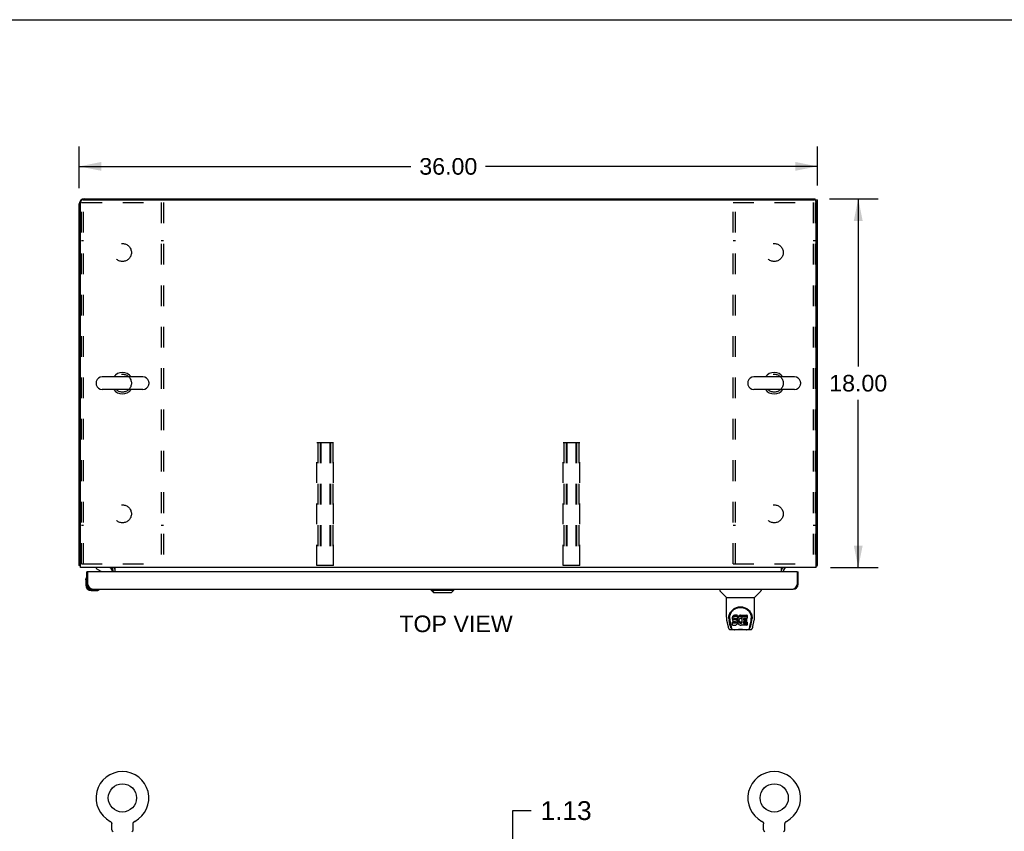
# Model space of a CAD drawing. Header units: inches. Extents: x 0 to 184, y 0 to 119.
# Tile 8 of 11: x 48 to 96, y 79 to 119. Entities that reach past the tile are written whole.
import ezdxf

# ---------------------------------------------------------------- set-up
doc = ezdxf.new("R2010")
doc.units = ezdxf.units.IN
doc.header["$LTSCALE"] = 10.098
doc.header["$MEASUREMENT"] = 0
doc.linetypes.add('HIDDEN', pattern=[0.2, 0.1, -0.1])
doc.layers.get('0').update_dxf_attribs({"linetype": 'CONTINUOUS'})
for name, color, linetype in [('02___PRT_ALL_AXES', 7, 'CONTINUOUS'), ('2PC_BODY', 7, 'CONTINUOUS'), ('DEFAULT_2', 8, 'HIDDEN'), ('DIMENSIONS', 7, 'CONTINUOUS')]:
    doc.layers.add(name, color=color, linetype=linetype)
doc.styles.get("Standard").update_dxf_attribs({"font": 'arial.ttf'})
doc.dimstyles.new('DIMSTYLE_1', dxfattribs={"dimtxt": 0.81, "dimasz": 1.08, "dimexe": 0.09, "dimexo": 0.07, "dimgap": 0.0375, "dimtad": 0, "dimtih": 1, "dimtoh": 1, "dimzin": 4, "dimdsep": 46, "dimtxsty": 'Standard', "dimblk": '_FILLED', "dimblk1": '_FILLED', "dimblk2": '_FILLED', "dimcen": 0.09, "dimazin": 1, "dimtfac": 1, "dimtdec": 3, "dimtofl": 0, "dimtmove": 0, "dimatfit": 3, "dimldrblk": '_FILLED', "dimfxl": 1, "dimtolj": 1, "dimtzin": 4, "dimarcsym": 0})
doc.dimstyles.new('DIMSTYLE_2', dxfattribs={"dimtxt": 0.918, "dimasz": 1.08, "dimexe": 0.09, "dimexo": 0.07, "dimgap": 0.0425, "dimtad": 0, "dimtih": 1, "dimtoh": 1, "dimzin": 4, "dimdsep": 46, "dimtxsty": 'Standard', "dimblk": '_FILLED', "dimblk1": '_FILLED', "dimblk2": '_FILLED', "dimcen": 0.09, "dimazin": 1, "dimtfac": 1, "dimtdec": 3, "dimtofl": 0, "dimtmove": 0, "dimatfit": 3, "dimldrblk": '_FILLED', "dimfxl": 1, "dimtolj": 1, "dimtzin": 4, "dimarcsym": 0})

# ---------------------------------------------------------------- blocks, each defined once
blk = doc.blocks.new('_FILLED')
at = {"color": 0, "linetype": 'ByBlock'}
blk.add_solid([(0, 0), (-1, 0.2), (-1, -0.2)], dxfattribs=at)
blk = doc.blocks.new('*D1')
at = {"layer": '2PC_BODY', "color": 2, "linetype": 'Continuous'}
for p, q in [((50.932, 110.574), (50.932, 112.614)), ((86.932, 110.706), (86.932, 112.614)), ((50.932, 111.642), (67.112, 111.642)), ((86.932, 111.642), (70.753, 111.642))]:
    blk.add_line(p, q, dxfattribs=at)
at = {"layer": '2PC_BODY', "color": 2, "linetype": 'Continuous', "xscale": 1.08, "yscale": 1.08, "zscale": 1.08, "rotation": 180}
blk.add_blockref('_FILLED', (50.932, 111.642), dxfattribs=at)
at = {"layer": '2PC_BODY', "color": 2, "linetype": 'Continuous', "xscale": 1.08, "yscale": 1.08, "zscale": 1.08}
blk.add_blockref('_FILLED', (86.932, 111.642), dxfattribs=at)
at = {"layer": '2PC_BODY', "color": 2, "linetype": 'Continuous', "insert": (68.932, 112.047), "char_height": 0.81, "width": 2.83048, "attachment_point": 2, "line_spacing_factor": 0.9}
blk.add_mtext('36.00', dxfattribs=at)
blk = doc.blocks.new('*D2')
at = {"layer": '2PC_BODY', "color": 2, "linetype": 'Continuous'}
for p, q in [((87.522, 110.064), (89.898, 110.064)), ((88.926, 110.064), (88.926, 101.874)), ((88.926, 92.064), (88.926, 100.254)), ((87.576, 92.064), (89.898, 92.064))]:
    blk.add_line(p, q, dxfattribs=at)
at = {"layer": '2PC_BODY', "color": 2, "linetype": 'Continuous', "xscale": 1.08, "yscale": 1.08, "zscale": 1.08}
for p, rotation in [((88.926, 110.064), 90), ((88.926, 92.064), 270)]:
    blk.add_blockref('_FILLED', p, dxfattribs=dict(at, rotation=rotation))
at = {"layer": '2PC_BODY', "color": 2, "linetype": 'Continuous', "insert": (88.926, 101.469), "char_height": 0.81, "width": 2.83048, "attachment_point": 2, "line_spacing_factor": 0.9}
blk.add_mtext('18.00', dxfattribs=at)
blk = doc.blocks.new('*D14')
at = {"layer": 'DIMENSIONS', "color": 2, "linetype": 'Continuous'}
for p, q in [((72.079, 76.418), (72.079, 80.21)), ((72.079, 80.21), (72.97, 80.21)), ((71.677, 76.418), (73.051, 76.418)), ((72.01, 75.293), (73.051, 75.293)), ((72.079, 75.293), (72.079, 73.133))]:
    blk.add_line(p, q, dxfattribs=at)
at = {"layer": 'DIMENSIONS', "color": 2, "linetype": 'Continuous', "xscale": 1.08, "yscale": 1.08, "zscale": 1.08}
for p, rotation in [((72.079, 76.418), 270), ((72.079, 75.293), 90)]:
    blk.add_blockref('_FILLED', p, dxfattribs=dict(at, rotation=rotation))
at = {"layer": 'DIMENSIONS', "color": 2, "linetype": 'Continuous', "insert": (73.429, 80.669), "char_height": 0.918, "width": 2.49464, "attachment_point": 1, "line_spacing_factor": 0.9}
blk.add_mtext('1.13', dxfattribs=at)

msp = doc.modelspace()

# ---------------------------------------------------------------- linework, layer by layer
at = {"color": 7, "linetype": 'Continuous'}
for p, q in [((0, 118.8), (183.6, 118.8)), ((86.828, 109.989), (86.828, 110.064)), ((86.828, 110.012), (86.932, 110.012)), ((54.024, 101.37), (52.049, 101.37)), ((85.816, 101.37), (83.841, 101.37)), ((51.749, 101.108), (51.749, 101.021)), ((54.324, 101.108), (54.324, 101.021)), ((83.541, 101.108), (83.541, 101.021)), ((86.116, 101.108), (86.116, 101.021)), ((54.024, 100.758), (52.049, 100.758)), ((85.816, 100.758), (83.841, 100.758)), ((50.984, 92.168), (50.932, 92.168)), ((51.369, 91.86), (51.307, 91.86)), ((51.749, 92.064), (51.749, 92.025)), ((51.749, 92.025), (51.987, 91.887)), ((52.536, 91.86), (52.536, 91.907)), ((52.574, 92.063), (52.54, 92.029)), ((85.291, 92.063), (85.325, 92.029)), ((85.328, 92.025), (85.328, 92.025)), ((85.933, 91.86), (85.995, 91.86)), ((86.88, 92.168), (86.932, 92.168)), ((51.247, 91.466), (51.25, 91.504)), ((51.247, 91.466), (51.247, 91.209)), ((51.294, 91.601), (51.294, 91.601)), ((51.307, 91.253), (51.307, 91.209)), ((51.307, 91.253), (51.349, 91.253)), ((85.995, 91.253), (85.953, 91.253)), ((51.51, 91.006), (51.554, 91.006)), ((51.51, 90.946), (51.767, 90.946)), ((51.805, 90.949), (51.767, 90.946)), ((51.896, 90.991), (51.899, 90.992)), ((51.899, 90.992), (51.9, 90.993)), ((68.099, 90.967), (68.099, 91.006)), ((68.099, 90.967), (69.203, 90.967)), ((68.217, 90.849), (68.099, 90.967)), ((68.1, 90.967), (68.1, 91.006)), ((68.218, 90.849), (68.1, 90.967)), ((68.217, 90.849), (69.085, 90.849)), ((69.085, 90.849), (69.203, 90.967)), ((69.203, 90.967), (69.203, 91.006)), ((82.178, 91.006), (82.178, 90.944)), ((82.488, 90.618), (82.19, 90.916)), ((83.877, 90.618), (84.175, 90.916)), ((84.186, 91.006), (84.186, 90.944)), ((82.493, 90.613), (83.871, 90.613)), ((82.493, 89.641), (82.493, 90.613)), ((83.871, 89.641), (83.871, 90.613)), ((82.508, 89.498), (82.574, 89.192)), ((82.619, 89.672), (82.617, 89.609)), ((82.681, 89.22), (82.628, 89.491)), ((82.655, 89.599), (82.655, 89.576)), ((82.665, 89.478), (82.722, 89.185)), ((82.798, 89.644), (82.796, 89.621)), ((82.796, 89.554), (82.796, 89.621)), ((82.798, 89.577), (82.796, 89.554)), ((82.796, 89.554), (82.797, 89.53)), ((82.797, 89.53), (82.801, 89.506)), ((82.803, 89.668), (82.798, 89.644)), ((82.798, 89.577), (82.798, 89.644)), ((82.803, 89.601), (82.798, 89.577)), ((82.799, 89.268), (82.799, 89.41)), ((82.801, 89.506), (82.809, 89.484)), ((82.812, 89.69), (82.803, 89.668)), ((82.803, 89.601), (82.803, 89.668)), ((82.812, 89.623), (82.803, 89.601)), ((82.862, 89.415), (82.803, 89.414)), ((82.803, 89.347), (82.803, 89.414)), ((82.862, 89.348), (82.803, 89.347)), ((82.809, 89.484), (82.822, 89.464)), ((82.826, 89.71), (82.812, 89.69)), ((82.812, 89.623), (82.812, 89.69)), ((82.826, 89.643), (82.812, 89.623)), ((82.822, 89.464), (82.838, 89.447)), ((82.835, 89.718), (82.826, 89.71)), ((82.826, 89.643), (82.826, 89.71)), ((82.835, 89.651), (82.826, 89.643)), ((82.844, 89.724), (82.835, 89.718)), ((82.835, 89.651), (82.835, 89.718)), ((82.844, 89.658), (82.835, 89.651)), ((82.838, 89.447), (82.858, 89.434)), ((82.866, 89.734), (82.844, 89.724)), ((82.844, 89.658), (82.844, 89.724)), ((82.866, 89.667), (82.844, 89.658)), ((82.858, 89.434), (82.869, 89.429)), ((82.923, 89.415), (82.862, 89.415)), ((82.862, 89.348), (82.862, 89.415)), ((82.923, 89.348), (82.862, 89.348)), ((82.889, 89.741), (82.866, 89.734)), ((82.866, 89.667), (82.866, 89.734)), ((82.889, 89.675), (82.866, 89.667)), ((82.867, 89.542), (82.868, 89.557)), ((82.868, 89.535), (82.867, 89.542)), ((82.868, 89.557), (82.87, 89.572)), ((82.868, 89.535), (82.868, 89.557)), ((82.87, 89.527), (82.868, 89.535)), ((82.869, 89.429), (82.881, 89.427)), ((82.87, 89.572), (82.873, 89.579)), ((82.87, 89.527), (82.87, 89.572)), ((82.875, 89.521), (82.87, 89.527)), ((82.873, 89.579), (82.879, 89.584)), ((82.875, 89.521), (82.875, 89.58)), ((82.881, 89.517), (82.875, 89.521)), ((82.879, 89.584), (82.893, 89.588)), ((82.881, 89.584), (82.88, 89.584)), ((82.895, 89.58), (82.881, 89.584)), ((82.881, 89.517), (82.881, 89.584)), ((82.895, 89.513), (82.881, 89.517)), ((82.881, 89.427), (82.929, 89.427)), ((83.029, 89.741), (82.889, 89.741)), ((82.889, 89.675), (82.889, 89.741)), ((83.029, 89.675), (82.889, 89.675)), ((82.893, 89.588), (82.908, 89.589)), ((82.919, 89.581), (82.895, 89.58)), ((82.895, 89.513), (82.895, 89.58)), ((82.919, 89.514), (82.895, 89.513)), ((82.908, 89.589), (83.021, 89.589)), ((82.943, 89.579), (82.919, 89.581)), ((82.919, 89.514), (82.919, 89.581)), ((82.943, 89.513), (82.919, 89.514)), ((82.938, 89.416), (82.923, 89.415)), ((82.923, 89.348), (82.923, 89.415)), ((82.938, 89.349), (82.923, 89.348)), ((82.929, 89.427), (82.936, 89.426)), ((82.936, 89.426), (82.943, 89.424)), ((82.945, 89.42), (82.938, 89.416)), ((82.938, 89.349), (82.938, 89.416)), ((82.945, 89.353), (82.938, 89.349)), ((82.967, 89.574), (82.943, 89.579)), ((82.943, 89.513), (82.943, 89.579)), ((82.967, 89.507), (82.943, 89.513)), ((82.943, 89.424), (82.949, 89.419)), ((82.947, 89.421), (82.945, 89.42)), ((82.945, 89.353), (82.945, 89.42)), ((82.95, 89.358), (82.945, 89.353)), ((82.949, 89.419), (82.954, 89.413)), ((82.95, 89.358), (82.95, 89.418)), ((82.96, 89.37), (82.95, 89.358)), ((82.954, 89.413), (82.961, 89.4)), ((82.96, 89.37), (82.96, 89.402)), ((82.962, 89.377), (82.96, 89.37)), ((82.961, 89.4), (82.963, 89.385)), ((82.962, 89.377), (82.962, 89.389)), ((82.963, 89.385), (82.962, 89.377)), ((82.978, 89.569), (82.967, 89.574)), ((82.967, 89.507), (82.967, 89.574)), ((82.978, 89.503), (82.967, 89.507)), ((82.988, 89.563), (82.978, 89.569)), ((82.978, 89.503), (82.978, 89.569)), ((82.988, 89.496), (82.978, 89.503)), ((83.005, 89.546), (82.988, 89.563)), ((82.988, 89.496), (82.988, 89.563)), ((83.005, 89.479), (82.988, 89.496)), ((83.018, 89.526), (83.005, 89.546)), ((83.005, 89.479), (83.005, 89.546)), ((83.018, 89.459), (83.005, 89.479)), ((83.027, 89.504), (83.018, 89.526)), ((83.018, 89.459), (83.018, 89.526)), ((83.027, 89.437), (83.018, 89.459)), ((83.02, 89.32), (83.028, 89.343)), ((83.021, 89.589), (83.027, 89.59)), ((83.027, 89.59), (83.028, 89.595)), ((83.028, 89.5), (83.027, 89.504)), ((83.027, 89.437), (83.027, 89.504)), ((83.034, 89.414), (83.027, 89.437)), ((83.028, 89.595), (83.03, 89.608)), ((83.033, 89.577), (83.028, 89.533)), ((83.028, 89.466), (83.028, 89.533)), ((83.033, 89.511), (83.028, 89.466)), ((83.028, 89.466), (83.029, 89.444)), ((83.028, 89.343), (83.034, 89.366)), ((83.03, 89.699), (83.029, 89.741)), ((83.029, 89.675), (83.029, 89.741)), ((83.03, 89.632), (83.029, 89.675)), ((83.029, 89.444), (83.032, 89.422)), ((83.03, 89.632), (83.03, 89.699)), ((83.03, 89.608), (83.03, 89.632)), ((83.032, 89.422), (83.037, 89.4)), ((83.037, 89.599), (83.033, 89.577)), ((83.033, 89.511), (83.033, 89.577)), ((83.037, 89.533), (83.033, 89.511)), ((83.036, 89.39), (83.034, 89.414)), ((83.034, 89.366), (83.036, 89.39)), ((83.036, 89.39), (83.036, 89.404)), ((83.043, 89.621), (83.037, 89.599)), ((83.037, 89.533), (83.037, 89.599)), ((83.043, 89.554), (83.037, 89.533)), ((83.037, 89.4), (83.044, 89.379)), ((83.052, 89.641), (83.043, 89.621)), ((83.043, 89.554), (83.043, 89.621)), ((83.052, 89.575), (83.043, 89.554)), ((83.044, 89.379), (83.065, 89.34)), ((83.063, 89.661), (83.052, 89.641)), ((83.052, 89.575), (83.052, 89.641)), ((83.063, 89.594), (83.052, 89.575)), ((83.075, 89.679), (83.063, 89.661)), ((83.063, 89.594), (83.063, 89.661)), ((83.075, 89.612), (83.063, 89.594)), ((83.065, 89.34), (83.078, 89.321)), ((83.09, 89.696), (83.075, 89.679)), ((83.075, 89.612), (83.075, 89.679)), ((83.09, 89.629), (83.075, 89.612)), ((83.106, 89.711), (83.09, 89.696)), ((83.09, 89.629), (83.09, 89.696)), ((83.106, 89.644), (83.09, 89.629)), ((83.102, 89.509), (83.098, 89.482)), ((83.098, 89.482), (83.098, 89.455)), ((83.098, 89.455), (83.099, 89.442)), ((83.099, 89.442), (83.099, 89.482)), ((83.099, 89.442), (83.102, 89.429)), ((83.101, 89.501), (83.102, 89.496)), ((83.105, 89.521), (83.102, 89.509)), ((83.102, 89.496), (83.112, 89.471)), ((83.102, 89.429), (83.102, 89.496)), ((83.102, 89.429), (83.112, 89.404)), ((83.111, 89.533), (83.105, 89.521)), ((83.125, 89.724), (83.106, 89.711)), ((83.106, 89.644), (83.106, 89.711)), ((83.125, 89.657), (83.106, 89.644)), ((83.125, 89.556), (83.111, 89.533)), ((83.112, 89.471), (83.126, 89.448)), ((83.112, 89.404), (83.112, 89.471)), ((83.112, 89.404), (83.126, 89.381)), ((83.145, 89.733), (83.125, 89.724)), ((83.125, 89.657), (83.125, 89.724)), ((83.145, 89.666), (83.125, 89.657)), ((83.134, 89.567), (83.125, 89.556)), ((83.126, 89.448), (83.134, 89.438)), ((83.126, 89.381), (83.126, 89.448)), ((83.126, 89.381), (83.134, 89.371)), ((83.144, 89.574), (83.134, 89.567)), ((83.134, 89.438), (83.145, 89.429)), ((83.134, 89.371), (83.134, 89.438)), ((83.134, 89.371), (83.145, 89.362)), ((83.169, 89.585), (83.144, 89.574)), ((83.167, 89.738), (83.145, 89.733)), ((83.145, 89.666), (83.145, 89.733)), ((83.167, 89.671), (83.145, 89.666)), ((83.145, 89.429), (83.156, 89.422)), ((83.145, 89.362), (83.145, 89.429)), ((83.145, 89.362), (83.156, 89.355)), ((83.156, 89.422), (83.168, 89.417)), ((83.156, 89.355), (83.156, 89.422)), ((83.156, 89.355), (83.168, 89.35)), ((83.189, 89.74), (83.167, 89.738)), ((83.167, 89.671), (83.167, 89.738)), ((83.189, 89.673), (83.167, 89.671)), ((83.168, 89.417), (83.181, 89.414)), ((83.168, 89.35), (83.168, 89.417)), ((83.168, 89.35), (83.181, 89.348)), ((83.182, 89.588), (83.169, 89.585)), ((83.181, 89.414), (83.195, 89.414)), ((83.181, 89.348), (83.181, 89.414)), ((83.181, 89.348), (83.195, 89.347)), ((83.196, 89.588), (83.182, 89.588)), ((83.189, 89.74), (83.212, 89.74)), ((83.189, 89.673), (83.189, 89.74)), ((83.212, 89.673), (83.189, 89.673)), ((83.195, 89.414), (83.208, 89.416)), ((83.195, 89.347), (83.195, 89.414)), ((83.195, 89.347), (83.208, 89.349)), ((83.209, 89.585), (83.196, 89.588)), ((83.208, 89.416), (83.221, 89.42)), ((83.208, 89.349), (83.208, 89.416)), ((83.208, 89.349), (83.221, 89.353)), ((83.221, 89.58), (83.209, 89.585)), ((83.223, 89.738), (83.212, 89.74)), ((83.212, 89.673), (83.212, 89.74)), ((83.223, 89.671), (83.212, 89.673)), ((83.221, 89.42), (83.233, 89.425)), ((83.221, 89.353), (83.221, 89.42)), ((83.221, 89.353), (83.233, 89.359)), ((83.233, 89.734), (83.223, 89.738)), ((83.223, 89.671), (83.223, 89.738)), ((83.233, 89.668), (83.223, 89.671)), ((83.253, 89.65), (83.227, 89.582)), ((83.252, 89.722), (83.233, 89.734)), ((83.233, 89.668), (83.233, 89.734)), ((83.252, 89.656), (83.233, 89.668)), ((83.233, 89.425), (83.244, 89.433)), ((83.233, 89.359), (83.233, 89.425)), ((83.233, 89.359), (83.244, 89.366)), ((83.244, 89.433), (83.244, 89.366)), ((83.25, 89.432), (83.262, 89.414)), ((83.25, 89.365), (83.262, 89.347)), ((83.252, 89.722), (83.252, 89.656)), ((83.254, 89.719), (83.254, 89.652)), ((83.262, 89.739), (83.499, 89.739)), ((83.262, 89.347), (83.262, 89.739)), ((83.262, 89.673), (83.499, 89.673)), ((83.332, 89.585), (83.332, 89.517)), ((83.333, 89.426), (83.333, 89.349)), ((83.499, 89.589), (83.337, 89.589)), ((83.337, 89.58), (83.468, 89.58)), ((83.337, 89.513), (83.468, 89.513)), ((83.468, 89.431), (83.338, 89.431)), ((83.338, 89.411), (83.499, 89.411)), ((83.338, 89.344), (83.499, 89.344)), ((83.472, 89.575), (83.472, 89.435)), ((83.503, 89.735), (83.503, 89.594)), ((83.504, 89.407), (83.504, 89.268)), ((83.643, 89.185), (83.699, 89.475)), ((83.684, 89.22), (83.737, 89.491)), ((83.699, 89.475), (83.7, 89.479)), ((83.746, 89.672), (83.747, 89.609)), ((83.753, 89.599), (83.753, 89.599)), ((83.753, 89.586), (83.753, 89.586)), ((83.791, 89.192), (83.856, 89.498)), ((82.574, 89.192), (82.574, 89.192)), ((82.697, 89.038), (82.899, 89.038)), ((82.739, 89.117), (82.732, 89.117)), ((82.738, 89.121), (82.741, 89.111)), ((82.742, 89.11), (82.741, 89.111)), ((82.784, 89.038), (82.778, 89.038)), ((82.784, 89.038), (82.783, 89.038)), ((82.804, 89.263), (82.948, 89.263)), ((83.476, 89.026), (82.889, 89.026)), ((82.948, 89.263), (82.959, 89.265)), ((82.959, 89.265), (82.971, 89.269)), ((82.971, 89.269), (82.99, 89.283)), ((82.99, 89.283), (83.007, 89.299)), ((83.007, 89.299), (83.014, 89.309)), ((83.014, 89.309), (83.02, 89.32)), ((83.078, 89.321), (83.093, 89.305)), ((83.093, 89.305), (83.109, 89.29)), ((83.109, 89.29), (83.127, 89.276)), ((83.127, 89.276), (83.137, 89.271)), ((83.137, 89.271), (83.147, 89.267)), ((83.147, 89.267), (83.169, 89.262)), ((83.169, 89.262), (83.191, 89.259)), ((83.191, 89.259), (83.213, 89.262)), ((83.213, 89.262), (83.234, 89.269)), ((83.234, 89.269), (83.253, 89.28)), ((83.264, 89.281), (83.253, 89.281)), ((83.253, 89.28), (83.253, 89.281)), ((83.264, 89.268), (83.264, 89.281)), ((83.499, 89.263), (83.268, 89.263)), ((83.466, 89.038), (83.667, 89.038)), ((83.582, 89.038), (83.581, 89.038)), ((83.623, 89.111), (83.627, 89.121)), ((83.623, 89.11), (83.623, 89.111)), ((83.632, 89.117), (83.625, 89.117)), ((52.437, 79.687), (52.437, 79.687)), ((52.437, 79.687), (52.441, 79.684)), ((52.438, 79.686), (52.44, 79.685)), ((52.441, 79.684), (52.446, 79.682)), ((52.446, 79.682), (52.45, 79.679)), ((52.45, 79.679), (52.454, 79.676)), ((52.454, 79.676), (52.458, 79.673)), ((52.458, 79.673), (52.462, 79.669)), ((52.462, 79.67), (52.466, 79.666)), ((52.466, 79.666), (52.47, 79.662)), ((52.47, 79.662), (52.474, 79.659)), ((52.474, 79.659), (52.477, 79.655)), ((52.477, 79.655), (52.481, 79.651)), ((52.481, 79.651), (52.484, 79.647)), ((52.484, 79.647), (52.487, 79.642)), ((52.487, 79.643), (52.49, 79.638)), ((52.49, 79.638), (52.493, 79.634)), ((52.493, 79.634), (52.495, 79.629)), ((52.495, 79.629), (52.498, 79.625)), ((52.498, 79.625), (52.5, 79.62)), ((52.502, 79.615), (52.504, 79.61)), ((52.504, 79.61), (52.506, 79.605)), ((52.506, 79.605), (52.507, 79.6)), ((52.507, 79.6), (52.509, 79.595)), ((52.509, 79.595), (52.51, 79.59)), ((52.51, 79.59), (52.511, 79.585)), ((52.511, 79.585), (52.512, 79.58)), ((52.513, 79.267), (52.513, 79.56)), ((53.559, 79.564), (53.56, 79.569)), ((53.559, 79.564), (53.56, 79.569)), ((53.559, 79.56), (53.559, 79.564)), ((53.559, 79.267), (53.559, 79.56)), ((53.56, 79.575), (53.561, 79.58)), ((53.56, 79.569), (53.56, 79.575)), ((53.561, 79.58), (53.562, 79.585)), ((53.562, 79.585), (53.563, 79.59)), ((53.563, 79.59), (53.564, 79.595)), ((53.564, 79.595), (53.565, 79.6)), ((53.565, 79.6), (53.567, 79.605)), ((53.567, 79.605), (53.568, 79.61)), ((53.568, 79.61), (53.57, 79.615)), ((53.57, 79.615), (53.572, 79.62)), ((53.572, 79.62), (53.575, 79.625)), ((53.575, 79.625), (53.577, 79.629)), ((53.577, 79.629), (53.58, 79.634)), ((53.58, 79.634), (53.583, 79.638)), ((53.583, 79.638), (53.586, 79.643)), ((53.585, 79.642), (53.589, 79.647)), ((53.589, 79.647), (53.592, 79.651)), ((53.592, 79.651), (53.595, 79.655)), ((53.595, 79.655), (53.599, 79.659)), ((53.599, 79.659), (53.602, 79.662)), ((53.602, 79.662), (53.606, 79.666)), ((53.606, 79.666), (53.61, 79.67)), ((53.61, 79.669), (53.614, 79.673)), ((53.614, 79.673), (53.618, 79.676)), ((53.618, 79.676), (53.623, 79.679)), ((53.623, 79.679), (53.627, 79.682)), ((53.627, 79.682), (53.631, 79.684)), ((53.627, 79.682), (53.628, 79.683)), ((53.631, 79.684), (53.636, 79.687)), ((53.633, 79.685), (53.635, 79.686)), ((53.636, 79.687), (53.636, 79.687)), ((84.229, 79.687), (84.229, 79.687)), ((84.229, 79.687), (84.233, 79.684)), ((84.23, 79.686), (84.232, 79.685)), ((84.233, 79.684), (84.238, 79.682)), ((84.238, 79.682), (84.242, 79.679)), ((84.242, 79.679), (84.246, 79.676)), ((84.246, 79.676), (84.25, 79.673)), ((84.25, 79.673), (84.254, 79.669)), ((84.254, 79.67), (84.258, 79.666)), ((84.258, 79.666), (84.262, 79.662)), ((84.262, 79.662), (84.266, 79.659)), ((84.266, 79.659), (84.269, 79.655)), ((84.269, 79.655), (84.273, 79.651)), ((84.273, 79.651), (84.276, 79.647)), ((84.276, 79.647), (84.279, 79.642)), ((84.279, 79.643), (84.282, 79.638)), ((84.282, 79.638), (84.285, 79.634)), ((84.285, 79.634), (84.287, 79.629)), ((84.287, 79.629), (84.29, 79.625)), ((84.29, 79.625), (84.292, 79.62)), ((84.292, 79.62), (84.294, 79.615)), ((84.294, 79.615), (84.296, 79.61)), ((84.296, 79.61), (84.298, 79.605)), ((84.298, 79.605), (84.299, 79.6)), ((84.299, 79.6), (84.301, 79.595)), ((84.301, 79.595), (84.302, 79.59)), ((84.302, 79.59), (84.303, 79.585)), ((84.303, 79.585), (84.304, 79.58)), ((84.305, 79.267), (84.305, 79.56)), ((85.351, 79.564), (85.352, 79.569)), ((85.351, 79.564), (85.352, 79.569)), ((85.351, 79.56), (85.351, 79.564)), ((85.351, 79.267), (85.351, 79.56)), ((85.352, 79.575), (85.353, 79.58)), ((85.352, 79.569), (85.352, 79.575)), ((85.353, 79.58), (85.354, 79.585)), ((85.354, 79.585), (85.355, 79.59)), ((85.355, 79.59), (85.356, 79.595)), ((85.356, 79.595), (85.357, 79.6)), ((85.357, 79.6), (85.359, 79.605)), ((85.359, 79.605), (85.36, 79.61)), ((85.36, 79.61), (85.362, 79.615)), ((85.362, 79.615), (85.364, 79.62)), ((85.364, 79.62), (85.367, 79.625)), ((85.367, 79.625), (85.369, 79.629)), ((85.369, 79.629), (85.372, 79.634)), ((85.372, 79.634), (85.375, 79.638)), ((85.375, 79.638), (85.378, 79.643)), ((85.377, 79.642), (85.381, 79.647)), ((85.381, 79.647), (85.384, 79.651)), ((85.384, 79.651), (85.387, 79.655)), ((85.387, 79.655), (85.391, 79.659)), ((85.391, 79.659), (85.394, 79.662)), ((85.394, 79.662), (85.398, 79.666)), ((85.398, 79.666), (85.402, 79.67)), ((85.402, 79.669), (85.406, 79.673)), ((85.406, 79.673), (85.41, 79.676)), ((85.41, 79.676), (85.415, 79.679)), ((85.415, 79.679), (85.419, 79.682)), ((85.419, 79.682), (85.423, 79.684)), ((85.419, 79.682), (85.42, 79.683)), ((85.423, 79.684), (85.428, 79.687)), ((85.425, 79.685), (85.427, 79.686)), ((85.428, 79.687), (85.428, 79.687))]:
    msp.add_line(p, q, dxfattribs=at)
at = {"color": 3, "linetype": 'Continuous'}
for p, q in [((51.109, 110.012), (86.755, 110.012)), ((51.179, 110.064), (86.828, 110.064)), ((86.932, 92.168), (86.932, 110.012)), ((50.932, 92.168), (50.932, 109.818)), ((50.984, 92.064), (50.984, 109.887)), ((86.88, 92.064), (86.88, 109.887)), ((86.88, 92.064), (50.984, 92.064)), ((51.307, 91.253), (51.307, 91.86)), ((51.349, 91.253), (51.349, 91.84)), ((85.933, 91.86), (51.369, 91.86)), ((52.536, 92.025), (52.537, 92.026)), ((52.537, 92.026), (52.538, 92.027)), ((52.538, 92.027), (52.542, 92.033)), ((52.542, 92.033), (52.544, 92.035)), ((52.578, 91.86), (52.578, 91.922)), ((52.682, 91.86), (52.682, 92.064)), ((85.182, 91.86), (85.182, 92.064)), ((85.286, 91.922), (85.286, 91.86)), ((85.327, 92.027), (85.322, 92.033)), ((85.327, 92.026), (85.327, 92.027)), ((85.328, 92.025), (85.327, 92.026)), ((85.953, 91.84), (85.953, 91.253)), ((85.995, 91.253), (85.995, 91.86)), ((85.953, 91.253), (85.943, 91.234)), ((51.369, 91.216), (51.362, 91.228)), ((51.376, 91.203), (51.369, 91.216)), ((51.382, 91.191), (51.376, 91.203)), ((51.554, 91.006), (85.748, 91.006)), ((85.936, 91.222), (85.93, 91.209)), ((85.943, 91.234), (85.936, 91.222))]:
    msp.add_line(p, q, dxfattribs=at)
for points in [[(50.96, 92.154), (50.956, 92.155), (50.953, 92.156), (50.95, 92.156), (50.947, 92.157), (50.944, 92.158), (50.941, 92.159), (50.939, 92.16), (50.937, 92.161), (50.936, 92.162), (50.935, 92.163), (50.934, 92.164), (50.933, 92.166), (50.932, 92.167), (50.932, 92.168)], [(50.984, 92.149), (50.984, 92.149), (50.98, 92.15), (50.976, 92.151), (50.972, 92.152), (50.968, 92.153), (50.96, 92.154)], [(52.535, 92.024), (52.535, 92.024), (52.536, 92.024), (52.536, 92.025), (52.536, 92.025)], [(52.544, 92.035), (52.545, 92.037), (52.547, 92.039), (52.549, 92.041), (52.551, 92.044)], [(52.551, 92.044), (52.553, 92.046), (52.555, 92.049), (52.557, 92.051), (52.559, 92.053), (52.562, 92.055), (52.564, 92.058)], [(52.564, 92.058), (52.566, 92.059), (52.569, 92.061), (52.571, 92.062), (52.573, 92.063)], [(85.316, 92.041), (85.314, 92.044), (85.312, 92.046), (85.31, 92.049), (85.308, 92.051), (85.305, 92.053), (85.303, 92.056), (85.301, 92.058), (85.298, 92.06), (85.296, 92.061), (85.294, 92.062), (85.292, 92.063)], [(85.322, 92.033), (85.321, 92.035), (85.319, 92.037), (85.318, 92.039), (85.316, 92.041)], [(85.329, 92.024), (85.329, 92.024), (85.329, 92.024), (85.329, 92.025), (85.328, 92.025)], [(86.88, 92.149), (86.88, 92.149), (86.885, 92.15), (86.889, 92.151), (86.893, 92.152), (86.897, 92.153)], [(86.897, 92.153), (86.905, 92.154), (86.908, 92.155), (86.912, 92.156), (86.915, 92.156), (86.918, 92.157), (86.921, 92.158), (86.923, 92.159), (86.925, 92.16), (86.927, 92.161), (86.929, 92.162), (86.93, 92.163), (86.931, 92.164), (86.932, 92.166), (86.932, 92.167), (86.932, 92.168)], [(51.362, 91.228), (51.353, 91.247), (51.349, 91.253)], [(51.554, 91.006), (51.55, 91.006), (51.547, 91.007), (51.544, 91.007), (51.541, 91.008), (51.537, 91.008), (51.534, 91.009), (51.531, 91.01), (51.527, 91.011), (51.524, 91.013), (51.521, 91.014), (51.518, 91.016), (51.514, 91.018), (51.511, 91.02), (51.508, 91.022), (51.504, 91.024), (51.501, 91.026), (51.498, 91.029), (51.494, 91.032), (51.491, 91.034), (51.488, 91.037), (51.485, 91.04), (51.481, 91.044), (51.478, 91.047), (51.475, 91.051), (51.471, 91.054), (51.468, 91.058), (51.465, 91.062), (51.461, 91.066), (51.458, 91.07), (51.455, 91.074), (51.452, 91.079), (51.448, 91.083), (51.445, 91.088), (51.442, 91.092), (51.438, 91.097), (51.435, 91.102), (51.432, 91.107), (51.428, 91.112), (51.425, 91.117), (51.422, 91.122), (51.419, 91.128), (51.415, 91.133), (51.412, 91.139), (51.409, 91.144), (51.405, 91.15), (51.402, 91.156), (51.399, 91.161), (51.395, 91.167), (51.392, 91.173), (51.389, 91.179), (51.386, 91.185), (51.382, 91.191)], [(85.93, 91.209), (85.923, 91.197), (85.92, 91.191), (85.917, 91.185), (85.913, 91.179), (85.91, 91.173), (85.907, 91.167), (85.903, 91.161), (85.9, 91.156), (85.897, 91.15), (85.893, 91.144), (85.89, 91.139), (85.887, 91.133), (85.884, 91.128), (85.88, 91.122), (85.877, 91.117), (85.874, 91.112), (85.87, 91.107), (85.867, 91.102), (85.864, 91.097), (85.86, 91.092), (85.857, 91.088), (85.854, 91.083), (85.851, 91.079), (85.847, 91.074), (85.844, 91.07), (85.841, 91.066), (85.837, 91.062), (85.834, 91.058), (85.831, 91.054), (85.827, 91.051), (85.824, 91.047), (85.821, 91.044), (85.818, 91.04), (85.814, 91.037), (85.811, 91.034), (85.808, 91.032), (85.804, 91.029), (85.801, 91.026), (85.798, 91.024), (85.794, 91.022), (85.791, 91.02), (85.788, 91.018), (85.785, 91.016), (85.781, 91.014), (85.778, 91.013), (85.775, 91.011), (85.771, 91.01), (85.768, 91.009), (85.765, 91.008), (85.761, 91.008), (85.758, 91.007), (85.755, 91.007), (85.752, 91.006), (85.748, 91.006)]]:
    msp.add_lwpolyline(points, dxfattribs=at)
at = {"color": 7, "linetype": 'Continuous'}
for points in [[(51.294, 91.601), (51.294, 91.6), (51.293, 91.598), (51.292, 91.595)], [(51.9, 90.993), (51.902, 90.993), (51.902, 90.993)], [(82.612, 89.599), (82.614, 89.641), (82.622, 89.693), (82.633, 89.742), (82.649, 89.788), (82.667, 89.832), (82.689, 89.872), (82.713, 89.911), (82.74, 89.947), (82.77, 89.98), (82.802, 90.011), (82.836, 90.04), (82.873, 90.065), (82.911, 90.088), (82.953, 90.108), (82.996, 90.125), (83.04, 90.139), (83.086, 90.148), (83.133, 90.154), (83.18, 90.157), (83.228, 90.155), (83.275, 90.149), (83.321, 90.14), (83.365, 90.126), (83.408, 90.11), (83.449, 90.09), (83.488, 90.068), (83.525, 90.042), (83.56, 90.014), (83.592, 89.983), (83.622, 89.95), (83.649, 89.914), (83.674, 89.876), (83.696, 89.836), (83.714, 89.793), (83.73, 89.747), (83.742, 89.698), (83.75, 89.646), (83.753, 89.599)], [(82.655, 89.599), (82.656, 89.619), (82.657, 89.643), (82.66, 89.667), (82.664, 89.691), (82.668, 89.715), (82.674, 89.738), (82.681, 89.76), (82.688, 89.783), (82.697, 89.804), (82.706, 89.825), (82.717, 89.846), (82.728, 89.865), (82.739, 89.884), (82.751, 89.902), (82.764, 89.919), (82.777, 89.936), (82.791, 89.952), (82.805, 89.967), (82.819, 89.981), (82.834, 89.994), (82.849, 90.007), (82.864, 90.019), (82.88, 90.03), (82.895, 90.041), (82.911, 90.051), (82.927, 90.06), (82.943, 90.068)], [(82.943, 90.068), (82.959, 90.076), (82.974, 90.083), (82.99, 90.09), (83.006, 90.096), (83.022, 90.101), (83.038, 90.106), (83.054, 90.11), (83.07, 90.114), (83.086, 90.117), (83.102, 90.12), (83.118, 90.122), (83.134, 90.124), (83.15, 90.125), (83.166, 90.126), (83.182, 90.126), (83.197, 90.126), (83.213, 90.125), (83.229, 90.124), (83.245, 90.122), (83.261, 90.12), (83.277, 90.117), (83.293, 90.114), (83.309, 90.11), (83.325, 90.106), (83.341, 90.101), (83.357, 90.096), (83.373, 90.09), (83.389, 90.084), (83.405, 90.076)], [(83.405, 90.076), (83.421, 90.069), (83.437, 90.06), (83.453, 90.051), (83.469, 90.041), (83.484, 90.031), (83.499, 90.02), (83.515, 90.008), (83.53, 89.995), (83.545, 89.982), (83.559, 89.967), (83.573, 89.952), (83.587, 89.936), (83.6, 89.92), (83.613, 89.902), (83.625, 89.884), (83.637, 89.865), (83.648, 89.846), (83.658, 89.826), (83.667, 89.805), (83.676, 89.783), (83.684, 89.761), (83.69, 89.738), (83.696, 89.715), (83.701, 89.692), (83.705, 89.668), (83.707, 89.643), (83.709, 89.619), (83.709, 89.599)], [(82.493, 89.641), (82.494, 89.614), (82.497, 89.572), (82.502, 89.53), (82.508, 89.498)], [(82.611, 89.586), (82.611, 89.59), (82.612, 89.599)], [(82.655, 89.576), (82.656, 89.559), (82.657, 89.531), (82.66, 89.503), (82.665, 89.478)], [(82.803, 89.414), (82.803, 89.414), (82.802, 89.414), (82.802, 89.414), (82.801, 89.414), (82.801, 89.414), (82.801, 89.413), (82.8, 89.413), (82.8, 89.413), (82.8, 89.412), (82.799, 89.412), (82.799, 89.411), (82.799, 89.411), (82.799, 89.41), (82.799, 89.41)], [(82.803, 89.347), (82.803, 89.347), (82.802, 89.347), (82.802, 89.347), (82.801, 89.347), (82.801, 89.347), (82.801, 89.347), (82.8, 89.346), (82.8, 89.346), (82.8, 89.346), (82.799, 89.345), (82.799, 89.345), (82.799, 89.344), (82.799, 89.343), (82.799, 89.343)], [(83.7, 89.479), (83.701, 89.482), (83.701, 89.485), (83.702, 89.488), (83.702, 89.491), (83.703, 89.494), (83.703, 89.497), (83.704, 89.501), (83.704, 89.504), (83.705, 89.508), (83.705, 89.511), (83.706, 89.515), (83.706, 89.519), (83.707, 89.523), (83.707, 89.527), (83.707, 89.531), (83.708, 89.535), (83.708, 89.54), (83.708, 89.544), (83.709, 89.549), (83.709, 89.554), (83.709, 89.558), (83.709, 89.563), (83.709, 89.568), (83.709, 89.573), (83.709, 89.599)], [(83.753, 89.599), (83.753, 89.591), (83.753, 89.586)], [(83.856, 89.498), (83.862, 89.529), (83.868, 89.571), (83.871, 89.614), (83.871, 89.641)], [(82.574, 89.192), (82.577, 89.178), (82.582, 89.157), (82.588, 89.138), (82.594, 89.122), (82.601, 89.107), (82.609, 89.093), (82.617, 89.081), (82.626, 89.07), (82.637, 89.06), (82.65, 89.051), (82.663, 89.045), (82.678, 89.04), (82.694, 89.038), (82.697, 89.038)], [(82.722, 89.185), (82.724, 89.173), (82.727, 89.16), (82.731, 89.146), (82.734, 89.133), (82.738, 89.121)], [(82.742, 89.11), (82.747, 89.098), (82.753, 89.085), (82.759, 89.075), (82.766, 89.066), (82.773, 89.057), (82.782, 89.05), (82.791, 89.045), (82.8, 89.041), (82.81, 89.038), (82.818, 89.038)], [(82.899, 89.038), (82.919, 89.038), (82.941, 89.04), (82.965, 89.042), (82.989, 89.045), (83.015, 89.048), (83.042, 89.051), (83.069, 89.053), (83.098, 89.056), (83.127, 89.057), (83.156, 89.058), (83.185, 89.059), (83.214, 89.058), (83.243, 89.057), (83.272, 89.055), (83.3, 89.053), (83.326, 89.05), (83.353, 89.047), (83.378, 89.045), (83.402, 89.042), (83.424, 89.04), (83.446, 89.038), (83.466, 89.038)], [(82.899, 89.038), (82.921, 89.038), (82.948, 89.04), (82.975, 89.043), (83.003, 89.045), (83.032, 89.048), (83.061, 89.051), (83.091, 89.053), (83.121, 89.055), (83.151, 89.056), (83.182, 89.057), (83.212, 89.056), (83.243, 89.055), (83.273, 89.054), (83.303, 89.051), (83.332, 89.048), (83.361, 89.045), (83.389, 89.043), (83.417, 89.04), (83.443, 89.038), (83.466, 89.038)], [(83.547, 89.038), (83.554, 89.038), (83.564, 89.041), (83.574, 89.045), (83.583, 89.05), (83.591, 89.057), (83.598, 89.065), (83.605, 89.075), (83.611, 89.085), (83.618, 89.098), (83.623, 89.11)], [(83.627, 89.121), (83.63, 89.133), (83.634, 89.146), (83.637, 89.16), (83.64, 89.173), (83.643, 89.185)], [(83.667, 89.038), (83.682, 89.039), (83.695, 89.042), (83.708, 89.047), (83.719, 89.054), (83.73, 89.062), (83.739, 89.071), (83.747, 89.081), (83.755, 89.091), (83.761, 89.103), (83.767, 89.115), (83.773, 89.129), (83.778, 89.144), (83.784, 89.161), (83.788, 89.18), (83.791, 89.192)], [(52.5, 79.62), (52.502, 79.615), (52.504, 79.61)], [(52.512, 79.58), (52.513, 79.575), (52.513, 79.569)], [(52.513, 79.575), (52.513, 79.569), (52.513, 79.564), (52.513, 79.56)], [(84.304, 79.58), (84.305, 79.575), (84.305, 79.569)], [(84.305, 79.575), (84.305, 79.569), (84.305, 79.564), (84.305, 79.56)]]:
    msp.add_lwpolyline(points, dxfattribs=at)
for centre in [(53.036, 80.826), (84.828, 80.826)]:
    msp.add_circle(centre, 0.688, dxfattribs=at)
at = {"color": 3, "linetype": 'Continuous'}
for centre, radius, start, end in [((51.179, 109.818), 0.246, 90, 180), ((51.109, 109.887), 0.125, 90, 180), ((86.755, 109.887), 0.125, 0, 90), ((51.369, 91.84), 0.02, 90, 180), ((52.436, 91.922), 0.142, 0, 90), ((85.429, 91.922), 0.142, 90, 180), ((85.933, 91.84), 0.02, 0, 90), ((51.554, 91.253), 0.246, 180, 270), ((85.748, 91.253), 0.246, 270, 360)]:
    msp.add_arc(centre, radius, start, end, dxfattribs=at)
at = {"color": 7, "linetype": 'Continuous'}
for centre, radius, start, end in [((52.049, 101.064), 0.306, 90, 164.3697), ((53.036, 101.064), 0.523, 35.8102, 144.1898), ((54.024, 101.064), 0.306, 15.6303, 90), ((83.841, 101.064), 0.306, 90, 164.3697), ((84.828, 101.064), 0.523, 35.8102, 144.1898), ((85.816, 101.064), 0.306, 15.6303, 90), ((51.893, 101.108), 0.144, 164.3697, 180), ((51.893, 101.021), 0.144, 180, 195.6303), ((52.049, 101.064), 0.306, 195.6303, 270), ((54.024, 101.064), 0.306, 270, 344.3697), ((54.18, 101.108), 0.144, 0, 15.6303), ((54.18, 101.021), 0.144, 344.3697, 360), ((83.685, 101.108), 0.144, 164.3697, 180), ((83.685, 101.021), 0.144, 180, 195.6303), ((83.841, 101.064), 0.306, 195.6303, 270), ((85.816, 101.064), 0.306, 270, 344.3697), ((85.972, 101.108), 0.144, 0, 15.6303), ((85.972, 101.021), 0.144, 344.3697, 360), ((53.036, 101.064), 0.523, 215.8091, 324.1909), ((84.828, 101.064), 0.523, 215.8091, 324.1909), ((51.937, 91.801), 0.1, 36.5468, 59.908), ((52.379, 91.907), 0.157, 0, 90), ((52.436, 91.922), 0.246, 0, 35.3262), ((85.429, 91.922), 0.246, 144.6735, 180), ((51.497, 91.466), 0.25, 149.1101, 180), ((51.296, 91.586), 0.015, 96.3796, 149.1101), ((51.292, 91.586), 0.015, 0, 83.6204), ((51.51, 91.209), 0.263, 180, 270), ((51.51, 91.209), 0.203, 180, 270), ((51.767, 91.196), 0.25, 270, 300.8899), ((51.887, 90.991), 0.015, 6.3796, 90), ((51.887, 90.995), 0.015, 300.8899, 353.6204), ((82.218, 90.944), 0.0394, 180, 225), ((84.147, 90.944), 0.0394, 315, 360), ((82.501, 90.632), 0.0197, 225, 270), ((83.863, 90.632), 0.0197, 270, 315), ((82.889, 89.046), 0.0197, 203.607, 270), ((83.476, 89.046), 0.0197, 270, 336.393), ((53.036, 80.826), 1.288, 297.7005, 242.2995), ((84.828, 80.826), 1.288, 297.7005, 242.2995), ((52.582, 79.267), 0.069, 180, 270), ((53.49, 79.267), 0.069, 270, 360), ((84.374, 79.267), 0.069, 180, 270), ((85.282, 79.267), 0.069, 270, 360)]:
    msp.add_arc(centre, radius, start, end, dxfattribs=at)
for centre, major_axis, ratio, start_param, end_param in [((83.182, 89.599), (0, 0.565), 0.999848, 1.129542, 1.76365), ((83.182, 89.599), (0, 0.565), 0.999848, 4.519536, 5.157611), ((83.223, 89.584), (0.00448, 0), 1, -1.986921, -0.366491), ((83.246, 89.429), (0.00448, 0), 1, 0.594971, 2.222579), ((83.246, 89.362), (0.00448, 0), 1, 1.570796, 2.222579), ((83.246, 89.362), (0, 0.00448), 1, -0.975826, 0), ((83.249, 89.719), (0.00448, 0), 1, 0.003891, 0.905353), ((83.249, 89.652), (0.00448, 0), 1, 0.003842, 0.905353), ((83.249, 89.652), (0, 0.00448), 1, -1.937287, -1.566955), ((83.337, 89.585), (0.00448, 0), 1, 1.570796, 3.141593), ((83.337, 89.584), (0.00448, 0), 1, 3.141593, 4.712389), ((83.337, 89.517), (0.00448, 0), 1, 3.141593, 4.712389), ((83.338, 89.426), (0.00448, 0), 1, 1.570796, 3.141593), ((83.338, 89.416), (0.00448, 0), 1, 3.141593, 4.712389), ((83.338, 89.349), (0.00448, 0), 1, 3.141593, 4.712389), ((83.468, 89.575), (0, 0.00448), 1, -1.570796, 0), ((83.468, 89.508), (0, 0.00448), 1, -1.570796, 0), ((83.468, 89.435), (0, 0.00448), 1, -3.141593, -1.570796), ((83.499, 89.735), (0.00448, 0), 1, 0, 1.570796), ((83.499, 89.668), (0.00448, 0), 1, 0, 1.570796), ((83.499, 89.594), (0.00448, 0), 1, -1.570796, 0), ((83.499, 89.407), (0, 0.00448), 1, -1.570796, 0), ((83.499, 89.34), (0, 0.00448), 1, -1.570796, 0), ((82.738, 89.471), (0.007, 0.354), 0.213027, -3.923008, -3.13761), ((82.804, 89.268), (0.00483, 0), 1, -3.141593, -1.570796), ((83.268, 89.268), (0, 0.00448), 1, 1.570796, 3.141593), ((83.499, 89.268), (0, 0.00448), 1, -3.141593, -1.570796), ((83.626, 89.471), (-0.007, 0.354), 0.213027, -3.145575, -2.360177)]:
    msp.add_ellipse(centre, major_axis=major_axis, ratio=ratio, start_param=start_param, end_param=end_param, dxfattribs=at)
at = {"layer": '02___PRT_ALL_AXES', "color": 8, "linetype": 'HIDDEN'}
for centre in [(53.036, 107.439), (84.828, 107.439), (53.036, 101.064), (84.828, 101.064), (53.036, 94.689), (84.828, 94.689)]:
    msp.add_circle(centre, 0.438, dxfattribs=at)
at = {"layer": 'DEFAULT_2', "color": 8, "linetype": 'HIDDEN'}
for p, q in [((51.036, 92.252), (51.036, 109.877)), ((51.036, 109.877), (55.036, 109.877)), ((51.14, 92.252), (51.14, 109.877)), ((54.932, 109.877), (54.932, 92.252)), ((55.036, 109.877), (55.036, 92.252)), ((82.828, 109.877), (86.828, 109.877)), ((82.828, 92.252), (82.828, 109.877)), ((82.932, 92.252), (82.932, 109.877)), ((86.724, 109.877), (86.724, 92.252)), ((86.828, 109.877), (86.828, 92.252)), ((51.14, 108.002), (51.036, 108.002)), ((55.036, 108.002), (54.932, 108.002)), ((82.932, 108.002), (82.828, 108.002)), ((86.828, 108.002), (86.724, 108.002)), ((62.526, 92.168), (62.526, 98.168)), ((62.526, 98.168), (63.339, 98.168)), ((62.566, 98.168), (62.566, 92.168)), ((62.674, 98.168), (62.674, 92.168)), ((62.714, 98.168), (62.714, 92.168)), ((63.151, 98.168), (63.151, 92.168)), ((63.191, 98.168), (63.191, 92.168)), ((63.299, 98.168), (63.299, 92.168)), ((63.339, 92.168), (63.339, 98.168)), ((74.526, 98.168), (75.339, 98.168)), ((74.526, 92.168), (74.526, 98.168)), ((74.566, 98.168), (74.566, 92.168)), ((74.674, 98.168), (74.674, 92.168)), ((74.714, 98.168), (74.714, 92.168)), ((75.151, 98.168), (75.151, 92.168)), ((75.191, 98.168), (75.191, 92.168)), ((75.299, 98.168), (75.299, 92.168)), ((75.339, 92.168), (75.339, 98.168)), ((51.14, 94.127), (51.036, 94.127)), ((55.036, 94.127), (54.932, 94.127)), ((82.932, 94.127), (82.828, 94.127)), ((86.828, 94.127), (86.724, 94.127)), ((51.036, 92.252), (55.036, 92.252)), ((82.828, 92.252), (86.828, 92.252)), ((63.339, 92.168), (62.526, 92.168)), ((75.339, 92.168), (74.526, 92.168)), ((52.444, 79.683), (52.446, 79.682)), ((53.636, 79.687), (53.636, 79.687)), ((84.236, 79.683), (84.238, 79.682)), ((85.428, 79.687), (85.428, 79.687))]:
    msp.add_line(p, q, dxfattribs=at)

# ---------------------------------------------------------------- texts
at = {"layer": 'DIMENSIONS', "color": 2, "linetype": 'Continuous', "insert": (69.309, 89.728), "char_height": 0.81, "width": 5.51944, "attachment_point": 2, "line_spacing_factor": 0.9}
msp.add_mtext('TOP VIEW', dxfattribs=at)

# ---------------------------------------------------------------- dimensions: what is measured, and where the dimension line sits
at = {"layer": '2PC_BODY', "color": 2, "linetype": 'Continuous'}
dim = msp.add_linear_dim(base=(86.932, 111.642), p1=(50.932, 110.504), p2=(86.932, 112.684), dimstyle='DIMSTYLE_1', dxfattribs=at)
dim.commit()
dim.dimension.update_dxf_attribs({"geometry": '*D1', "text_midpoint": (68.931, 111.638), "dimtype": 160})
dim = msp.add_linear_dim(base=(88.926, 92.064), p1=(87.452, 110.064), p2=(87.506, 92.064), angle=270, dimstyle='DIMSTYLE_1', dxfattribs=at)
dim.commit()
dim.dimension.update_dxf_attribs({"geometry": '*D2', "text_midpoint": (88.961, 101.06), "dimtype": 160})
at = {"layer": 'DIMENSIONS', "color": 2, "linetype": 'Continuous'}
dim = msp.add_linear_dim(base=(72.078636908, 76.418207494), p1=(73.120636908, 75.293207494), p2=(73.120636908, 76.418207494), angle=90, dimstyle='DIMSTYLE_2', dxfattribs=at)
dim.commit()
dim.dimension.update_dxf_attribs({"geometry": '*D14', "text_midpoint": (74.715716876, 80.204572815), "dimtype": 160})

doc.saveas('drawing.dxf')
